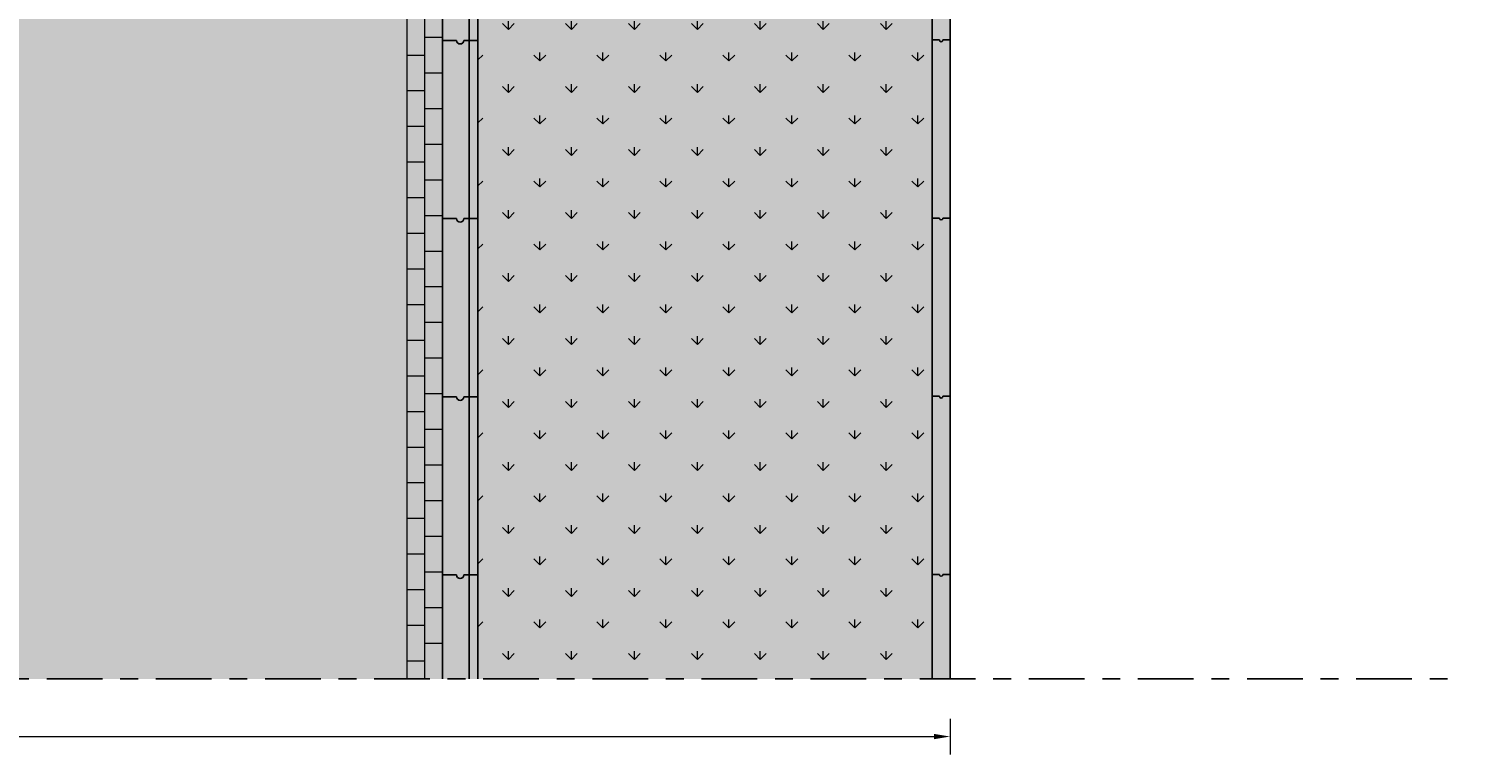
# Model space of a CAD drawing. Header units: metres. Extents: x 104013 to 108981, y 427946 to 428479.
# Tile 166 of 256: x 108752 to 108760, y 428368 to 428372. Entities that reach past the tile are written whole.
import ezdxf

# ---------------------------------------------------------------- set-up
doc = ezdxf.new("R2010")
doc.units = ezdxf.units.M
doc.linetypes.add('CENTER', pattern=[2, 1.25, -0.25, 0.25, -0.25])
doc.linetypes.add('XX-AFBREEK', pattern=[7, 4, -1, 1, -1])
doc.layers.get('DefPoints').update_dxf_attribs({"color": 211, "lineweight": 18})
doc.layers.add('N-WE-GR-GRAS_GAZON-V', color=7, linetype='Continuous', lineweight=18, true_color=0xdbffb8)
for name, color, linetype, lineweight in [('N-WE-GR-KRUIDEN-AD-50', 92, 'Continuous', 18), ('N-WE-VH-KANTOPSLUITING_ELEMENT_INRITBAND-SD', 252, 'Continuous', 25), ('N-WE-VH-VERHARDING-GD', 7, 'Continuous', 25), ('N-WE-VH-VERHARDING_BETONSTRAATSTEEN-AD-50', 252, 'Continuous', 18), ('X-XX-AL-AFBREEKLIJN-GD', 7, 'XX-AFBREEK', 25), ('X-XX-AL-DETAIL1-M', 7, 'Continuous', 18)]:
    doc.layers.add(name, color=color, linetype=linetype, lineweight=lineweight)
doc.layers.add('N-WE-VH-VERHARDING-AP_RIJBAAN-ELEMENT', color=7, linetype='Continuous', true_color=0x7f4f3f)
doc.styles.add('NLCS-ISO-M50-T18', font='NLCS-ISO.ttf', dxfattribs={"height": 0.09})
doc.dimstyles.new('NLCS-M50-T18-PIJL_L2_H1', dxfattribs={"dimscale": 0.05, "dimtxt": 0.09, "dimasz": 1.8, "dimexe": 2, "dimexo": 2, "dimgap": 0.7, "dimtad": 1, "dimzin": 0, "dimdsep": 46, "dimtxsty": 'NLCS-ISO-M50-T18', "dimcen": 0, "dimdle": 2, "dimclrd": 256, "dimclre": 256, "dimclrt": 10, "dimadec": 1, "dimazin": 0, "dimtfac": 1, "dimtofl": 0, "dimtmove": 0, "dimatfit": 3, "dimfxl": 2, "dimfxlon": 1, "dimtfill": 1, "dimtfillclr": 256, "dimtolj": 1, "dimtzin": 0, "dimlwd": -1, "dimlwe": -1, "dimarcsym": 0})

# ---------------------------------------------------------------- blocks, each defined once
blk = doc.blocks.new('*D868')
at = {"layer": 'DefPoints', "color": 0, "transparency": 16777216}
for p in [(108744.7074, 428368.2775), (108757.2074, 428368.2775), (108757.2074, 428367.9543)]:
    blk.add_point(p, dxfattribs=at)
at = {"layer": 'X-XX-AL-DETAIL1-M', "transparency": 16777216}
for p, q in [((108744.7074, 428368.0543), (108744.7074, 428367.8543)), ((108757.2074, 428368.0543), (108757.2074, 428367.8543)), ((108744.7974, 428367.9543), (108757.1174, 428367.9543))]:
    blk.add_line(p, q, dxfattribs=at)
for points in [[(108744.7974, 428367.9693), (108744.7974, 428367.9393), (108744.7074, 428367.9543)], [(108757.1174, 428367.9693), (108757.1174, 428367.9393), (108757.2074, 428367.9543)]]:
    blk.add_solid(points, dxfattribs=at)
at = {"layer": 'X-XX-AL-DETAIL1-M', "color": 10, "transparency": 16777216, "insert": (108750.9574, 428368.0343), "char_height": 0.09, "attachment_point": 5, "style": 'NLCS-ISO-M50-T18', "bg_fill": 3, "box_fill_scale": 1.1, "bg_fill_color": 256, "bg_fill_true_color": 13158600, "bg_fill_transparency": 0}
blk.add_mtext('\\A1;12.50', dxfattribs=at)

msp = doc.modelspace()

# ---------------------------------------------------------------- hatches: boundary and pattern name
at = {"layer": 'N-WE-GR-GRAS_GAZON-V'}
h = msp.add_hatch(color=256, dxfattribs=at)
h.dxf.hatch_style = 1
h.paths.add_polyline_path([(108757.1074, 428374.244), (108754.5574, 428374.244), (108754.5574, 428368.2775), (108757.1074, 428368.2775)])
at = {"layer": 'N-WE-GR-KRUIDEN-AD-50'}
h = msp.add_hatch(dxfattribs=at)
h.set_pattern_fill('AGR-KRUIDEN', color=256, scale=0.025, pattern_type=2)
h.set_pattern_definition([(90, (108673.05712, 428424.95585), (-0.1767767, 0.1767767), [0.046875, -0.3066784]), (45, (108673.05712, 428424.95585), (-0.1767767, 0.1767767), [0.046875, -0.203125]), (135, (108673.05712, 428424.95585), (-0.1767767, -0.1767767), [0.046875, -0.203125])])
h.paths.add_polyline_path([(108757.1074, 428374.244), (108754.5574, 428374.244), (108754.5574, 428368.2775), (108757.1074, 428368.2775)])
at = {"layer": 'N-WE-VH-KANTOPSLUITING_ELEMENT_INRITBAND-SD'}
h = msp.add_hatch(color=253, dxfattribs=at)
h.dxf.hatch_style = 1
h.paths.add_polyline_path([(108754.5574, 428389.2775), (108754.3574, 428389.2775), (108754.3574, 428368.2775), (108754.5574, 428368.2775)])
h = msp.add_hatch(color=253, dxfattribs=at)
h.dxf.hatch_style = 1
h.paths.add_polyline_path([(108757.2074, 428389.2775), (108757.1074, 428389.2775), (108757.1074, 428368.2775), (108757.2074, 428368.2775)])
at = {"layer": 'N-WE-VH-VERHARDING-AP_RIJBAAN-ELEMENT', "linetype": 'ByBlock'}
msp.add_hatch(color=256, dxfattribs=at).paths.add_polyline_path([(108748.9074, 428389.2775), (108748.9074, 428384.1948), (108748.9074, 428374.7435), (108748.9074, 428368.2775), (108754.3574, 428368.2775), (108754.3574, 428389.2775)])
at = {"layer": 'N-WE-VH-VERHARDING_BETONSTRAATSTEEN-AD-50'}
h = msp.add_hatch(dxfattribs=at)
h.set_pattern_fill('AVH-BSS_KEIFORMAAT_KEPER', color=256, angle=135, pattern_type=2)
h.set_pattern_definition([(135, (108749.10744, 428374.27753), (-0.1484924, 1e-17), [0.315, -0.105]), (45, (108748.95895, 428374.12904), (-0.1484924, 3e-17), [0.315, -0.105])])
h.paths.add_polyline_path([(108749.1074, 428368.2775), (108754.1574, 428368.2775), (108754.1574, 428389.2775), (108749.1074, 428389.2775), (108749.1074, 428384.1948), (108749.1074, 428374.7435)])

# ---------------------------------------------------------------- linework, layer by layer
at = {"layer": 'N-WE-VH-VERHARDING-GD', "flags": 128}
for points in [[(108754.3574, 428371.8613), (108754.4374, 428371.8613)], [(108754.4774, 428371.8613), (108754.5574, 428371.8613)], [(108757.1474, 428371.8639), (108757.1074, 428371.8639)], [(108757.2074, 428371.8639), (108757.1674, 428371.8639)], [(108754.3574, 428370.8613), (108754.4374, 428370.8613)], [(108754.4774, 428370.8613), (108754.5574, 428370.8613)], [(108757.1474, 428370.8639), (108757.1074, 428370.8639)], [(108757.2074, 428370.8639), (108757.1674, 428370.8639)], [(108754.3574, 428369.8613), (108754.4374, 428369.8613)], [(108754.4774, 428369.8613), (108754.5574, 428369.8613)], [(108757.1474, 428369.8639), (108757.1074, 428369.8639)], [(108757.2074, 428369.8639), (108757.1674, 428369.8639)], [(108754.3574, 428368.8613), (108754.4374, 428368.8613)], [(108754.4774, 428368.8613), (108754.5574, 428368.8613)], [(108757.1474, 428368.8639), (108757.1074, 428368.8639)], [(108757.2074, 428368.8639), (108757.1674, 428368.8639)]]:
    msp.add_lwpolyline(points, dxfattribs=at)
at = {"layer": 'N-WE-VH-VERHARDING-GD'}
for centre, radius in [((108754.4574, 428371.8613), 0.02), ((108757.1574, 428371.8639), 0.01), ((108754.4574, 428370.8613), 0.02), ((108757.1574, 428370.8639), 0.01), ((108754.4574, 428369.8613), 0.02), ((108757.1574, 428369.8639), 0.01), ((108754.4574, 428368.8613), 0.02), ((108757.1574, 428368.8639), 0.01)]:
    msp.add_arc(centre, radius, 180, 0, dxfattribs=at)
at = {"layer": 'N-WE-VH-VERHARDING_BETONSTRAATSTEEN-AD-50'}
for points in [[(108754.1574, 428389.2775), (108754.1574, 428368.2775)], [(108754.2574, 428389.2775), (108754.2574, 428368.2775)], [(108754.3574, 428371.8775), (108754.2574, 428371.8775)], [(108754.2574, 428371.7775), (108754.1574, 428371.7775)], [(108754.3574, 428371.6775), (108754.2574, 428371.6775)], [(108754.2574, 428371.5775), (108754.1574, 428371.5775)], [(108754.3574, 428371.4775), (108754.2574, 428371.4775)], [(108754.2574, 428371.3775), (108754.1574, 428371.3775)], [(108754.3574, 428371.2775), (108754.2574, 428371.2775)], [(108754.2574, 428371.1775), (108754.1574, 428371.1775)], [(108754.3574, 428371.0775), (108754.2574, 428371.0775)], [(108754.2574, 428370.9775), (108754.1574, 428370.9775)], [(108754.3574, 428370.8775), (108754.2574, 428370.8775)], [(108754.2574, 428370.7775), (108754.1574, 428370.7775)], [(108754.3574, 428370.6775), (108754.2574, 428370.6775)], [(108754.2574, 428370.5775), (108754.1574, 428370.5775)], [(108754.3574, 428370.4775), (108754.2574, 428370.4775)], [(108754.2574, 428370.3775), (108754.1574, 428370.3775)], [(108754.3574, 428370.2775), (108754.2574, 428370.2775)], [(108754.2574, 428370.1775), (108754.1574, 428370.1775)], [(108754.3574, 428370.0775), (108754.2574, 428370.0775)], [(108754.2574, 428369.9775), (108754.1574, 428369.9775)], [(108754.3574, 428369.8775), (108754.2574, 428369.8775)], [(108754.2574, 428369.7775), (108754.1574, 428369.7775)], [(108754.3574, 428369.6775), (108754.2574, 428369.6775)], [(108754.2574, 428369.5775), (108754.1574, 428369.5775)], [(108754.3574, 428369.4775), (108754.2574, 428369.4775)], [(108754.2574, 428369.3775), (108754.1574, 428369.3775)], [(108754.3574, 428369.2775), (108754.2574, 428369.2775)], [(108754.2574, 428369.1775), (108754.1574, 428369.1775)], [(108754.3574, 428369.0775), (108754.2574, 428369.0775)], [(108754.2574, 428368.9775), (108754.1574, 428368.9775)], [(108754.3574, 428368.8775), (108754.2574, 428368.8775)], [(108754.2574, 428368.7775), (108754.1574, 428368.7775)], [(108754.3574, 428368.6775), (108754.2574, 428368.6775)], [(108754.2574, 428368.5775), (108754.1574, 428368.5775)], [(108754.3574, 428368.4775), (108754.2574, 428368.4775)], [(108754.2574, 428368.3775), (108754.1574, 428368.3775)]]:
    msp.add_lwpolyline(points, dxfattribs=at)

# ---------------------------------------------------------------- next in the draw order: dimensions: what is measured, and where the dimension line sits
at = {"layer": 'X-XX-AL-DETAIL1-M'}
dim = msp.add_aligned_dim(p1=(108744.7074, 428368.2775), p2=(108757.2074, 428368.2775), distance=-0.3233, dimstyle='NLCS-M50-T18-PIJL_L2_H1', override={"dimtmove": 1}, dxfattribs=at)
dim.commit()
dim.dimension.update_dxf_attribs({"geometry": '*D868', "text_midpoint": (108750.9574, 428368.0343)})

# ---------------------------------------------------------------- next in the draw order: linework, layer by layer
at = {"layer": 'N-WE-VH-VERHARDING-GD', "flags": 128}
for points in [[(108754.3574, 428389.2775), (108754.3574, 428368.2775)], [(108754.5074, 428389.2775), (108754.5074, 428368.2775)], [(108754.5574, 428389.2775), (108754.5574, 428368.2775)], [(108757.1074, 428389.2775), (108757.1074, 428368.2775)], [(108757.2074, 428389.2775), (108757.2074, 428368.2775)]]:
    msp.add_lwpolyline(points, dxfattribs=at)
at = {"layer": 'X-XX-AL-AFBREEKLIJN-GD', "linetype": 'CENTER', "ltscale": 0.25}
msp.add_lwpolyline([(108744.1747, 428368.2775), (108760.0663, 428368.2775)], dxfattribs=at)

doc.saveas('drawing.dxf')
